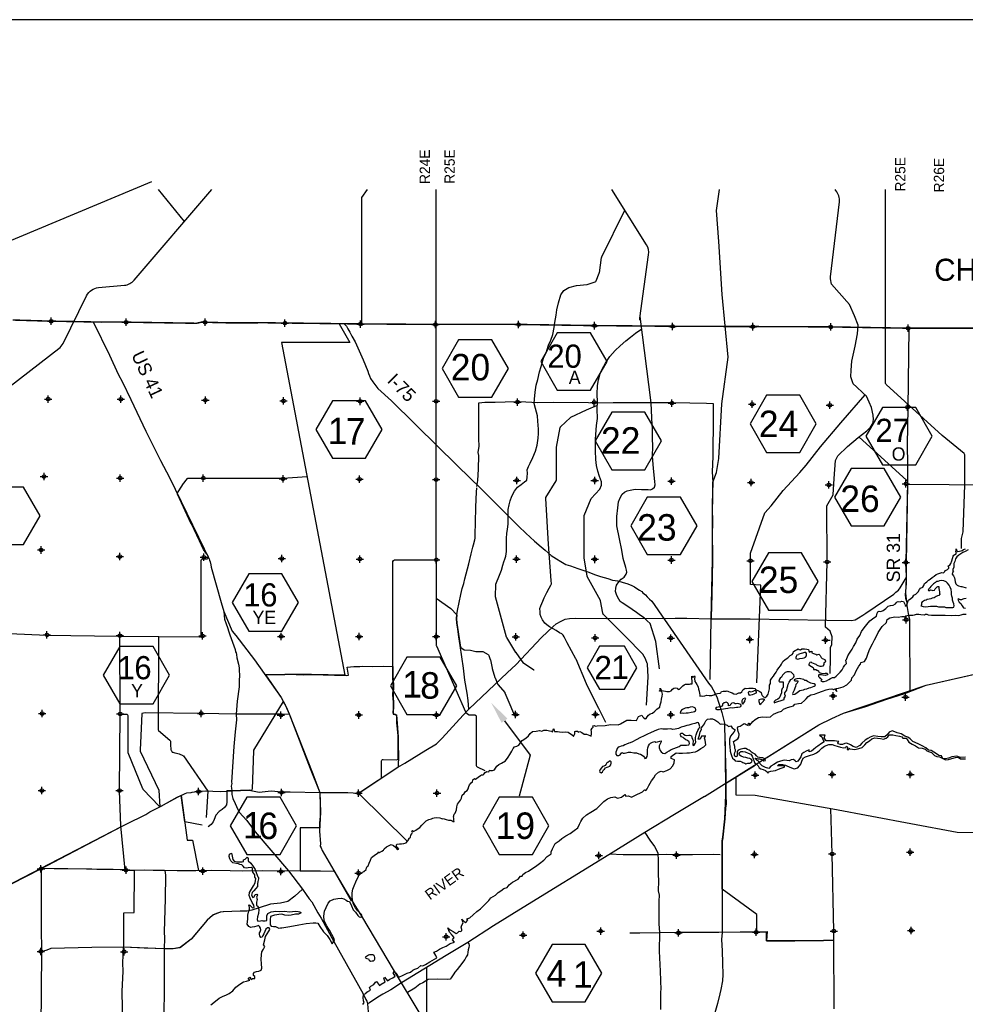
# Model space of a CAD drawing. Extents: x 137600 to 414800, y 708957 to 906957.
# Tile 8 of 10: x 191129 to 255320, y 840068 to 906957. Entities that reach past the tile are written whole.
import ezdxf
from ezdxf.enums import TextEntityAlignment as Align

# ---------------------------------------------------------------- set-up
doc = ezdxf.new("R2010")
doc.units = 0
doc.header["$LTSCALE"] = 2000
doc.header["$PDMODE"] = 34
doc.header["$PDSIZE"] = 250
doc.linetypes.add('PHANTOM', pattern=[0])
for name, color, linetype in [('BORDER9', 1, 'CONTINUOUS'), ('COUNTY', 15, 'PHANTOM'), ('HEX', 2, 'CONTINUOUS'), ('MAJROADS', 9, 'CONTINUOUS'), ('SEC', 2, 'CONTINUOUS'), ('TEXT', 7, 'CONTINUOUS'), ('WATER', 4, 'CONTINUOUS'), ('WSHEDS', 3, 'CONTINUOUS')]:
    doc.layers.add(name, color=color, linetype=linetype)

msp = doc.modelspace()

# ---------------------------------------------------------------- linework, layer by layer
at = {"layer": 'BORDER9', "color": 0}
msp.add_lwpolyline([(137600, 708957), (414800, 708957), (414800, 906957), (137600, 906957)], close=True, dxfattribs=at)
at = {"layer": 'COUNTY', "color": 0, "const_width": 100}
msp.add_lwpolyline([(256329, 886000), (251194, 886003), (245934, 886091), (240641, 886112), (235204, 886133), (229902, 886179), (224751, 886258), (219114, 886255), (214022, 886292), (208887, 886354), (208291, 886361), (207917, 886369), (205273, 886364), (203468, 886409), (203133, 886333), (198116, 886413), (197109, 886415), (196675, 886413), (193006, 886483), (190661, 886554)], dxfattribs=at)
at = {"layer": 'HEX', "color": 0}
for p, q in [((224042, 859334), (225785, 856994)), ((225785, 856994), (225031, 854205)), ((206552, 854147), (205427, 852198)), ((208802, 854147), (206552, 854147)), ((209927, 852198), (208802, 854147)), ((205427, 852198), (206552, 850249)), ((208802, 850249), (209927, 852198)), ((206552, 850249), (208802, 850249))]:
    msp.add_line(p, q, dxfattribs=at)
for points in [[(227623, 885683), (226498, 883734), (227623, 881786), (229873, 881786), (230998, 883734), (229873, 885683)], [(220927, 885201), (219802, 883252), (220927, 881304), (223177, 881304), (224302, 883252), (223177, 885201)], [(212357, 881072), (211232, 879123), (212357, 877174), (214607, 877174), (215732, 879123), (214607, 881072)], [(241833, 881441), (240708, 879493), (241833, 877544), (244083, 877544), (245208, 879493), (244083, 881441)], [(231316, 880284), (230191, 878336), (231316, 876387), (233566, 876387), (234691, 878336), (233566, 880284)], [(249704, 880616), (248579, 878668), (249704, 876719), (251954, 876719), (253079, 878668), (251954, 880616)], [(247566, 876472), (246441, 874523), (247566, 872574), (249816, 872574), (250941, 874523), (249816, 876472)], [(189134, 875193), (188009, 873245), (189134, 871296), (191384, 871296), (192509, 873245), (191384, 875193)], [(233733, 874517), (232608, 872569), (233733, 870620), (235983, 870620), (237108, 872569), (235983, 874517)], [(241962, 870736), (240837, 868787), (241962, 866838), (244212, 866838), (245337, 868787), (244212, 870736)], [(206674, 869322), (205549, 867374), (206674, 865425), (208924, 865425), (210049, 867374), (208924, 869322)], [(197930, 864377), (196805, 862428), (197930, 860480), (200180, 860480), (201305, 862428), (200180, 864377)], [(230493, 864388), (229649, 862927), (230493, 861466), (232180, 861466), (233024, 862927), (232180, 864388)], [(217420, 863660), (216295, 861712), (217420, 859763), (219670, 859763), (220795, 861712), (219670, 863660)], [(223683, 854150), (222558, 852201), (223683, 850252), (225933, 850252), (227058, 852201), (225933, 854150)], [(227266, 844123), (226141, 842174), (227266, 840226), (229516, 840226), (230641, 842174), (229516, 844123)]]:
    msp.add_lwpolyline(points, close=True, dxfattribs=at)
msp.add_solid([(223842, 859185), (224243, 859483), (223147, 860537)], dxfattribs=at)
at = {"layer": 'MAJROADS', "color": 0}
for points in [[(196126, 886440), (197215, 884170), (197817, 882875), (198106, 882336), (198684, 881159), (199699, 879007), (200698, 877005), (201301, 875861), (203644, 871000), (203942, 870412), (203983, 870328), (204024, 870243), (204049, 870134), (204114, 869924), (204121, 869773), (204816, 867355), (204995, 866759), (205042, 866231), (205148, 865912), (205230, 865676), (205337, 865374), (205386, 865164), (205747, 864181), (205780, 864022), (205829, 863954), (205837, 863828), (205877, 863602), (205983, 863165), (206023, 862922), (206029, 862687), (206053, 862495), (206024, 861984), (206022, 861632), (205897, 860669), (205832, 859773), (205846, 859404), (205756, 858575), (205673, 857579), (205513, 855167), (205520, 855066), (205485, 854882), (205501, 854740), (205525, 854564), (205540, 854329), (205605, 854060), (205745, 853707), (205844, 853497), (206034, 853110), (206557, 852553), (207105, 851787), (209381, 849130), (210335, 847892), (210584, 847538), (210774, 847226), (210949, 847032), (211371, 846284), (211594, 845922), (212454, 844340), (214455, 840789), (214637, 840394), (214686, 840276), (214735, 840100), (214790, 839563)], [(213139, 886311), (213314, 886126), (213413, 885966), (213537, 885739), (213669, 885453), (213893, 885082), (214445, 883855), (214758, 883090), (214807, 882931), (214873, 882763), (214947, 882586), (215104, 882359), (215436, 881912), (216360, 881067), (219554, 877927), (221817, 875698), (222274, 875267), (225019, 872532), (225491, 872077), (226083, 871525), (226521, 871152), (226801, 870917), (227198, 870565), (227566, 870329), (227858, 870152), (228211, 869949), (228517, 869846), (229028, 869663), (229694, 869437), (230225, 869255), (230560, 869140), (231061, 868991), (231381, 868878), (231722, 868842), (232094, 868724), (232334, 868644), (232516, 868584), (232680, 868509), (232873, 868427), (233031, 868309), (233205, 868205), (233358, 868109), (233423, 868013), (233617, 867884), (233733, 867758), (233875, 867601), (234039, 867444), (237881, 861895), (238086, 861630), (238330, 861177), (238481, 860897), (238547, 860652), (238677, 860246), (238783, 859893), (238975, 859166), (238973, 858957), (239010, 857164), (239038, 856460), (239058, 855672), (239054, 855169), (239072, 854272), (239076, 853686), (239041, 853393), (238993, 852673), (238839, 851217), (238815, 851183), (238817, 850874), (238818, 850788), (238819, 850632), (238821, 850388), (238822, 850248), (238816, 844955), (238779, 844466), (238815, 843692), (238836, 842868), (238857, 842095), (238834, 841671), (238726, 841069), (238667, 840770), (238497, 840128), (237633, 837105)], [(251483, 885978), (251426, 880574), (251374, 878070), (251389, 876729), (251387, 875388), (251314, 870093), (251306, 869037), (251257, 867990), (251296, 867596), (251361, 867311), (251343, 867152), (251463, 866489), (251529, 866229), (251536, 866086), (251543, 865860), (251551, 861386)], [(222152, 875237), (222218, 875658), (222274, 876420), (222298, 877350), (222257, 877552), (222311, 877987), (222290, 878490), (222297, 879462), (222303, 880317), (222308, 880937), (222710, 880967), (223406, 880970), (224084, 880999), (225073, 881008), (226296, 880958), (227377, 880975), (229740, 880940), (230193, 880937), (231408, 880953), (232598, 880953), (233436, 880955), (234458, 880956), (235480, 880948), (237743, 880907), (238203, 880886), (238197, 879981), (238193, 877292), (238144, 876236), (238172, 875532), (238136, 874058), (238158, 872524), (238148, 872281), (238159, 870287), (238133, 869063), (238115, 867832), (238094, 867187), (238071, 866307)], [(221617, 860129), (221572, 860714), (221508, 861209), (221356, 862090), (221261, 862912), (221029, 864447), (220933, 865034), (220870, 865562), (220806, 865957), (220775, 866284), (220794, 866535), (220838, 866820), (220959, 867372), (221072, 867899), (221159, 868309), (221270, 868651), (221339, 868961), (221607, 869998), (221771, 870667), (221900, 871119), (221935, 871278), (222021, 871621), (222047, 871746), (222049, 871964), (222072, 872819), (222096, 873816), (222108, 874385), (222137, 874863), (222156, 875156)], [(256499, 875324), (254228, 875349), (251387, 875388)], [(190615, 848277), (192525, 849251), (198077, 852176), (198355, 852300), (199700, 852952), (199970, 853151), (200643, 853473), (201897, 854167), (202359, 854398), (202477, 854423), (202770, 854462), (202846, 854487), (203282, 854542), (203710, 854564), (204765, 854523), (205525, 854564), (206702, 854609), (207396, 854486), (208210, 854564), (208930, 854492), (209500, 854496), (211502, 854456), (213396, 854458), (214133, 854419), (216802, 856176), (217282, 856457), (218688, 857343), (219420, 857765), (219809, 858148), (221228, 859721), (221617, 860129), (224233, 862615), (224815, 863130), (226555, 864977), (227332, 865725), (227551, 865917), (227888, 866107), (228165, 866230), (228459, 866278), (228828, 866309), (230956, 866268), (235626, 866297), (236411, 866303), (238070, 866257), (240718, 866254), (245921, 866165), (247605, 866152), (247840, 866184), (248076, 866333), (248371, 866507), (248564, 866631), (250476, 867932), (250603, 868065), (250780, 868207), (250890, 868365), (251306, 869037)], [(204995, 866759), (205546, 865418), (205812, 865114), (207057, 863471), (208881, 860918), (209087, 860506), (209145, 860413), (209220, 860279), (209417, 859791), (210979, 855841), (211502, 854456), (211554, 853130), (211477, 851824), (211546, 850969), (211528, 850810), (211586, 850700), (211660, 850507), (212454, 849169), (213075, 848117), (213298, 847738), (214324, 846054), (216550, 842317), (218293, 839424)], [(237622, 854183), (245386, 859049), (246253, 859494), (247053, 859839), (252666, 861744), (272291, 866201)], [(207809, 862449), (207817, 862449), (209133, 862473), (209418, 862488), (210373, 862456), (210934, 862468), (213297, 862400), (213448, 862425), (213351, 862978), (213821, 863025), (214215, 863014), (214408, 863038), (215069, 863016), (215799, 863036), (216452, 863006), (216456, 862402), (216493, 861774), (216471, 861070), (216508, 860441), (216478, 859779), (216713, 859744), (216742, 859149), (216819, 858235), (216815, 857674), (216835, 856986), (216821, 856207)], [(208914, 859778), (205832, 859773), (203476, 859827), (199656, 859865), (199421, 859833), (199339, 857806), (199310, 857379), (199301, 857270), (200563, 854621), (200643, 853473)], [(208914, 859778), (209389, 859790)], [(239736, 855507), (239750, 854292), (241065, 854274), (246321, 853355), (251625, 852360), (254763, 851766), (256858, 851734), (259564, 851722), (260703, 851654)], [(202087, 854263), (202497, 851228), (202859, 851228), (203268, 849155)], [(237622, 854183), (235585, 852966), (233565, 851733), (231116, 850226), (225316, 846641), (223287, 845391), (221561, 844264), (220072, 843395), (217041, 841524), (216326, 841043), (215770, 840754), (215451, 840564), (214869, 840166), (214735, 840100)], [(232550, 844913), (232558, 844913), (233229, 844924), (234553, 844940), (235885, 844972), (238583, 844969), (240033, 845000), (241114, 844984), (241860, 845012), (241830, 844383), (243163, 844382), (243758, 844386), (245702, 844397), (246406, 844433), (246395, 845043), (246281, 850289), (246188, 853378)], [(233565, 851733), (233912, 851229), (234219, 850783), (234450, 850362), (234458, 850253), (234480, 849918), (234471, 849734), (234473, 848896), (234486, 848460), (234473, 847781), (234538, 847479), (234518, 847085), (234524, 846784), (234524, 845543), (234553, 844948), (234543, 843675), (234600, 842325), (234641, 841051), (234632, 840959), (234631, 839710)], [(231165, 850293), (232103, 850254), (232489, 850251), (233293, 850245), (234458, 850236), (235028, 850257), (235773, 850252), (236804, 850244), (238254, 850259), (238681, 850239)], [(192588, 849276), (192575, 845347), (192612, 843587), (192574, 838459), (192562, 833540), (192290, 827518), (192262, 824854), (192250, 823354), (192133, 822265), (192009, 818026), (191705, 816613), (191645, 816345), (191562, 815357), (191449, 812668), (191449, 812668)], [(192595, 849314), (192595, 849314), (193475, 849299), (194405, 849283), (195661, 849274), (196030, 849271), (196365, 849252), (197480, 849252), (197957, 849215), (198351, 849221), (198853, 849192), (199583, 849203), (200194, 849182), (200965, 849176), (201811, 849162), (202255, 849150), (203085, 849152), (204149, 849170), (205414, 849152), (206277, 849146), (207601, 849153), (208892, 849126), (209370, 849148), (210710, 849138), (211540, 849140), (212419, 849117)], [(200990, 849168), (200990, 849168), (201021, 848832), (201001, 847240), (200965, 845741), (200934, 844987), (200956, 844568), (200926, 843830), (200932, 842473), (200931, 841115), (200917, 839306)], [(210335, 847892), (209801, 847404), (209329, 847047), (208834, 846942), (208147, 846880), (207391, 846626), (206895, 846462), (206677, 846422), (206099, 846401), (204950, 846351), (204749, 846327), (204497, 846246), (204228, 846114), (203857, 845781), (202775, 844499), (202016, 843918), (201529, 843830), (200943, 843834), (198145, 843947), (196033, 843930), (193243, 843858), (192965, 843743), (192755, 843669), (192571, 843646)], [(221561, 844264), (221617, 844181), (221633, 844063), (221624, 843921), (221572, 843762), (221554, 843611), (221520, 843427), (221443, 843294), (221341, 843118), (221257, 843002), (221147, 842843), (220986, 842643), (220825, 842427), (220665, 842260), (220597, 842135), (220427, 841868), (220351, 841777), (220192, 841753), (219505, 841783), (218859, 841754), (218506, 841530), (218296, 841440), (217958, 841174), (217445, 840876)], [(198145, 843947), (198103, 842871), (198132, 842318), (198072, 840935), (198081, 839838), (198058, 839075), (198069, 838321), (198048, 837642)]]:
    msp.add_lwpolyline(points, dxfattribs=at)
at = {"layer": 'SEC', "color": 0}
for p in [(193256, 886474), (198365, 886404), (203718, 886399), (209137, 886344), (214271, 886282), (219364, 886246), (225001, 886249), (230152, 886170), (235454, 886124), (240890, 886102), (246184, 886082), (251444, 885994), (193068, 881181), (198002, 881170), (203731, 881105), (209033, 881059), (214243, 881031), (219402, 881036), (224922, 880980), (230132, 880960), (235409, 880914), (240845, 880834), (246121, 880763), (251398, 880625), (192779, 875922), (197947, 875818), (203593, 875821), (209003, 875757), (214197, 875737), (219398, 875717), (224876, 875662), (230161, 875658), (235371, 875604), (240790, 875515), (246058, 875352), (251294, 875424), (192584, 870931), (197926, 870483), (203630, 870443), (208923, 870347), (214225, 870309), (219410, 870264), (224855, 870309), (230165, 870297), (235367, 870251), (240744, 870197), (245946, 870118), (251281, 870088), (251302, 866189), (192980, 865166), (197930, 865113), (203542, 865091), (208878, 865061), (214180, 865049), (219406, 865045), (224817, 865024), (230203, 864961), (235329, 864949), (240690, 864861), (245841, 864799), (246348, 861013), (251266, 860944), (192657, 859815), (197943, 859794), (203454, 859831), (208865, 859709), (214150, 859722), (219419, 859718), (224780, 859764), (230225, 859759), (235334, 859739), (241065, 855637), (246285, 855685), (251589, 855681), (192637, 854588), (197905, 854584), (203258, 854521), (208911, 854465), (214138, 854403), (219457, 854415), (230437, 850174), (235707, 850204), (241019, 850250), (246281, 850289), (251586, 850402), (192574, 849278), (198345, 849179), (203563, 849117), (208865, 849088), (214133, 848983), (220085, 844658), (225305, 844772), (230568, 845045), (235855, 844924), (241116, 844963), (246395, 845043), (251649, 845082), (192568, 843657), (198214, 843643)]:
    msp.add_point(p, dxfattribs=at)
at = {"layer": 'TEXT', "color": 0}
msp.add_line((245841, 864799), (246141, 864799), dxfattribs=at)
at = {"layer": 'WATER', "color": 0}
for points in [[(233364, 859703), (233414, 859611), (233488, 859518), (233597, 859467), (233664, 859492), (233732, 859600), (233816, 859700), (233926, 859791), (234093, 859841), (234237, 859974), (234372, 860107), (234481, 860181), (234590, 860264), (234616, 860423), (234668, 860624), (234694, 860791), (234737, 860992), (234755, 861126), (234739, 861235), (234714, 861310), (234664, 861327), (234572, 861336), (234573, 861420), (234631, 861420), (234607, 861470), (234599, 861546), (234698, 861386), (234840, 861360), (234966, 861334), (235066, 861308), (235150, 861307), (235251, 861324), (235360, 861373), (235452, 861473), (235528, 861539), (235637, 861572), (235763, 861538), (235821, 861462), (235921, 861470), (235981, 861553), (236073, 861628), (236149, 861711), (236233, 861778), (236334, 861810), (236493, 861826), (236602, 861825), (236669, 861842), (236786, 861849), (236787, 861933), (236771, 862076), (236764, 862176), (236764, 862260), (236756, 862352), (236823, 862276), (236932, 862376), (236957, 862309), (236931, 862192), (236955, 862007), (237030, 861915), (237104, 861797), (237179, 861637), (237203, 861478), (237244, 861352), (237276, 861193), (237309, 861084), (237292, 860992), (237409, 861033), (237501, 860990), (237644, 861015), (237753, 861064), (237937, 861046), (238121, 861053), (238255, 861086), (238365, 861152), (238499, 861185), (238675, 861209), (238734, 861234), (238776, 861309), (238893, 861333), (238994, 861349), (239086, 861348), (239145, 861373), (239253, 861314), (239362, 861271), (239504, 861220), (239612, 861161), (239755, 861143), (239855, 861176), (239939, 861226), (240065, 861233), (240158, 861291), (240226, 861425), (240293, 861483), (240369, 861541), (240494, 861532), (240620, 861539), (240771, 861547), (240913, 861537), (241038, 861528), (241096, 861427), (241230, 861376), (241372, 861317), (241464, 861241), (241497, 861148), (241538, 861039), (241613, 860963), (241729, 860904), (241847, 860995), (241932, 861145), (241992, 861313), (242018, 861497), (242036, 861622), (242036, 861748), (242087, 861865), (242096, 861940), (242089, 862082), (242182, 862232), (242292, 862357), (242368, 862482), (242478, 862641), (242554, 862774), (242664, 862916), (242765, 863066), (242833, 863183), (242935, 863366), (243095, 863483), (243271, 863599), (243440, 863757), (243574, 863839), (243642, 863914), (243651, 864032), (243760, 864098), (243853, 864156), (243971, 864222), (244037, 864171), (244129, 864154), (244213, 864220), (244414, 864219), (244556, 864185), (244665, 864167), (244690, 864058), (244748, 863999), (244823, 864032), (244899, 864057), (244898, 863956), (245015, 863905), (245074, 863880), (245166, 863846), (245241, 863812), (245375, 863853), (245467, 863768), (245533, 863626), (245599, 863566), (245666, 863533), (245775, 863498), (245824, 863389), (245807, 863314), (245723, 863256), (245714, 863147), (245646, 863047), (245554, 863006), (245462, 863023), (245328, 863066), (245253, 863100), (245186, 863150), (245119, 863184), (245019, 863227), (244910, 863261), (244861, 863303), (244768, 863287), (244726, 863195), (244675, 863137), (244767, 863086), (244884, 863018), (244984, 862951), (245008, 862884), (245025, 862817), (245184, 862816), (245292, 862756), (245334, 862764), (245351, 862697), (245400, 862605), (245475, 862579), (245551, 862553), (245693, 862544), (245802, 862560), (245869, 862560), (245919, 862568), (245978, 862526), (245935, 862450), (245826, 862409), (245659, 862436), (245567, 862453), (245449, 862445), (245382, 862454), (245357, 862429), (245365, 862345), (245415, 862261), (245473, 862202), (245531, 862177), (245581, 862126), (245548, 862085), (245522, 862034), (245614, 861992), (245731, 862000), (245891, 862040), (246050, 862123), (246168, 862198), (246302, 862272), (246436, 862280), (246554, 862363), (246664, 862471), (246832, 862629), (246959, 862779), (247052, 862979), (247137, 863096), (247247, 863221), (247215, 863455), (247265, 863497), (247351, 863731), (247452, 863914), (247638, 864198), (247732, 864381), (247892, 864632), (247978, 864866), (248164, 865124), (248274, 865399), (248452, 865641), (248629, 865866), (248840, 866116), (249025, 866265), (249185, 866357), (249286, 866440), (249346, 866640), (249372, 866741), (249464, 866782), (249581, 866756), (249741, 866830), (249918, 866955), (249977, 867013), (250086, 867121), (250254, 867153), (250413, 867177), (250573, 867269), (250657, 867360), (250699, 867418), (250767, 867426), (250900, 867417), (251018, 867458), (251127, 867424), (251209, 867256), (251242, 867164), (251317, 867121), (251377, 867230), (251402, 867338), (251471, 867514), (251622, 867647), (251757, 867755), (251816, 867863), (251959, 867938), (252127, 868079), (252221, 868237), (252288, 868337), (252431, 868404), (252516, 868512), (252550, 868646), (252617, 868704), (252710, 868770), (252819, 868878), (252937, 868953), (253072, 869069), (253215, 869152), (253350, 869268), (253467, 869309), (253593, 869367), (253736, 869400), (253836, 869382), (253929, 869474), (253937, 869516), (254021, 869557), (254114, 869598), (254207, 869698), (254207, 869790), (254149, 869858), (254275, 869899), (254343, 870024), (254403, 870199), (254445, 870358), (254488, 870509), (254531, 870584), (254615, 870617), (254674, 870658), (254733, 870716), (254674, 870800), (254700, 870918), (254709, 871010), (254742, 870875), (254809, 870825), (254926, 870849), (255035, 870873), (255119, 870906), (255203, 870964), (255329, 871006)], [(255521, 870937), (255319, 870821), (255143, 870764), (255009, 870664), (254874, 870573), (254739, 870473), (254663, 870332), (254620, 870156), (254535, 870014), (254543, 869872), (254534, 869755), (254482, 869613), (254465, 869521), (254515, 869453), (254456, 869395), (254438, 869286), (254530, 869185), (254579, 869051), (254603, 868917), (254628, 868774), (254685, 868631), (254768, 868547), (254869, 868488), (255011, 868453), (255094, 868461), (255379, 868359)], [(255374, 867639), (255223, 867623), (255147, 867590), (255072, 867549), (254996, 867549), (254921, 867566), (254879, 867609), (254821, 867567), (254912, 867391), (255020, 867298), (255111, 867130), (255202, 867003), (255344, 866969)], [(255327, 856852), (254992, 856829), (254750, 856922), (254398, 856891), (254188, 856800), (253987, 856742), (253803, 856744), (253695, 856945), (253519, 856971), (253361, 857089), (253177, 857199), (253011, 857317), (252826, 857327), (252643, 857487), (252401, 857631), (252117, 857758), (251758, 857927), (251575, 858104), (251416, 858214), (251207, 858290), (250957, 858442), (250698, 858502), (250547, 858579), (250347, 858647), (250162, 858556), (250036, 858389), (249850, 858239), (249616, 858232), (249382, 858259), (249089, 858302), (248871, 858211), (248694, 858128), (248518, 858004), (248307, 857812), (248164, 857646), (247921, 857513), (247703, 857581), (247536, 857699), (247286, 857818), (247143, 857794), (246992, 857728), (246842, 857720), (246691, 857754), (246666, 857838), (246742, 857930), (246583, 857939), (246433, 857957), (246223, 857958), (245880, 857977), (245739, 858170), (245807, 858354), (245430, 858356), (245588, 858238), (245679, 858011), (245746, 857902), (245561, 857777), (245317, 857603), (245166, 857520), (245023, 857387), (244871, 857254), (244729, 857213), (244729, 857347), (244520, 857272), (244360, 857173), (244217, 857073), (244166, 856881), (244073, 856747), (243946, 856580), (243829, 856531), (243779, 856607), (243662, 856699), (243503, 856675), (243369, 856609), (243210, 856635), (243026, 856653), (242766, 856587), (242581, 856521), (242329, 856363), (242119, 856256), (241984, 856097), (241767, 856149), (241541, 856276), (241383, 856436), (241292, 856578), (241200, 856629), (241084, 856739), (241050, 856789), (241172, 856778), (241239, 856744), (241348, 856735), (241423, 856726), (241515, 856700), (241557, 856666), (241648, 856615), (241758, 856640), (241724, 856699), (241675, 856774), (241566, 856817), (241432, 856818), (241348, 856835), (241248, 856853), (241140, 856937), (241057, 857055), (240965, 857106), (240873, 857148), (240798, 857191), (240723, 857292), (240648, 857334), (240531, 857377), (240431, 857444), (240364, 857445), (240289, 857445), (240197, 857421), (240088, 857405), (239894, 857323), (239827, 857231), (239843, 857139), (239834, 857038), (239834, 856988), (239825, 856921), (239766, 856879), (239682, 856914), (239658, 856989), (239658, 857064), (239676, 857165), (239718, 857265), (239719, 857357), (239686, 857450), (239665, 857592), (239640, 857735), (239591, 857911), (239692, 857994), (239869, 858102), (239945, 858219), (239971, 858428), (239896, 858604), (239856, 858839), (239923, 858931), (240041, 858955), (240167, 859055), (240310, 859138), (240385, 859121), (240452, 859078), (240577, 859011), (240595, 859170), (240645, 859178), (240677, 859002), (240804, 859160), (240888, 859269), (241057, 859418), (241292, 859543), (241552, 859591), (241819, 859573), (242087, 859597), (242298, 859772), (242625, 859904), (242843, 859978), (242970, 860111), (243247, 860235), (243490, 860292), (243649, 860342), (243750, 860450), (244002, 860507), (244194, 860523), (244413, 860706), (244514, 860831), (244657, 860981), (244834, 861089), (245077, 861138), (245320, 861229), (245622, 861336), (245874, 861426), (246059, 861476), (246251, 861500), (246368, 861457), (246435, 861499), (246610, 861322), (246553, 861515), (246704, 861539), (247022, 861629), (247283, 861779), (247603, 862087), (247629, 862254), (247806, 862454), (247908, 862721), (248102, 863030), (248212, 863180), (248237, 863289), (248330, 863322), (248480, 863346), (248607, 863580), (248726, 863914), (248845, 864223), (249023, 864549), (249150, 864825), (249286, 865075), (249404, 865326), (249531, 865534), (249683, 865726), (249961, 866009), (250012, 866218), (250205, 866334), (250532, 866400), (250758, 866373), (251001, 866405), (251152, 866421), (251227, 866337), (251311, 866454), (251462, 866512), (251596, 866511), (251764, 866510), (251873, 866526), (252015, 866567), (252174, 866566), (252291, 866540), (252551, 866522), (252618, 866581), (252719, 866580), (252810, 866529), (253020, 866511), (253237, 866510), (253430, 866509), (253648, 866508), (253949, 866506), (254351, 866487), (254636, 866502), (254862, 866476), (255029, 866517), (255172, 866583), (255381, 866582)], [(230328, 858978), (230864, 859001), (231242, 859085), (231745, 859043), (231913, 859127), (232333, 859379), (232627, 859379), (233005, 859337), (233131, 859631), (233364, 859703)], [(204115, 840024), (204410, 840290), (204663, 840489), (204907, 840605), (205175, 840704), (205344, 840803), (205605, 840994), (205799, 841236), (206077, 841435), (206329, 841584), (206522, 841633), (206749, 841707), (206632, 841766), (206758, 841908), (206816, 841790), (206883, 841764), (206917, 841831), (207101, 841821), (207085, 841956), (207010, 842031), (207003, 842157), (207062, 842257), (207196, 842290), (207356, 842322), (207524, 842388), (207558, 842522), (207543, 842807), (207520, 843125), (207548, 843435), (207574, 843644), (207676, 843811), (207778, 844003), (207669, 844113), (207772, 844456), (207824, 844681), (207917, 844857), (208044, 845032), (208104, 845157), (208062, 845258), (207945, 845259), (207836, 845167), (207768, 845008), (207708, 844866), (207632, 844741), (207581, 844624), (207497, 844617), (207439, 844717), (207414, 844818), (207398, 844919), (207458, 844994), (207509, 845119), (207476, 845245), (207418, 845346), (207335, 845430), (207217, 845381), (207074, 845323), (206915, 845299), (206815, 845283), (206673, 845359), (206573, 845502), (206617, 845845), (206619, 846122), (206662, 846323), (206731, 846523), (206723, 846666), (206674, 846750), (206733, 846825), (206941, 846622), (207050, 846655), (207026, 846798), (206910, 846983), (206778, 847277), (206712, 847461), (206722, 847662), (206857, 847879), (207001, 848121), (207111, 848330), (207164, 848614), (207097, 848699), (207082, 848866), (206957, 849043), (206942, 849252), (206934, 849320), (206859, 849370), (206649, 849330), (206515, 849306), (206381, 849340), (206290, 849450), (206207, 849534), (206073, 849577), (205973, 849611), (205847, 849628), (205604, 849680), (205471, 849815), (205397, 849958), (205348, 850118), (205382, 850277), (205508, 850326), (205549, 850125), (205598, 849907), (205697, 849789), (205890, 849737), (206099, 849752), (206242, 849751), (206317, 849768), (206318, 849885), (206435, 849926), (206486, 849984), (206579, 850059), (206637, 849967), (206644, 849807), (206819, 849655), (206985, 849420), (207118, 849235), (207191, 849016), (207241, 848848), (207298, 848731), (207332, 848672), (207348, 848588), (207305, 848421), (207262, 848254), (207261, 848078), (207159, 847944), (207024, 847786), (206906, 847661), (206854, 847486), (206945, 847317), (207046, 847359), (207072, 847417), (207106, 847534), (207223, 847550), (207265, 847483), (207205, 847349), (207238, 847198), (207211, 847014), (207202, 846880), (207210, 846788), (207285, 846729), (207367, 846502), (207332, 846243), (207280, 846017), (207245, 845824), (207295, 845707), (207471, 845731), (207572, 845758), (207638, 845730), (207789, 845729), (207898, 845753), (207907, 845862), (207900, 846071), (207977, 846238), (208195, 846354), (208522, 846394), (208782, 846384), (209109, 846390), (209444, 846346), (209645, 846378), (209879, 846401), (210030, 846375), (210155, 846341), (210239, 846290), (210046, 846199), (209845, 846192), (209568, 846127), (209367, 846112), (209132, 846130), (208923, 846182), (208722, 846175), (208579, 846151), (208437, 846135), (208294, 846069), (208160, 846036), (208133, 845810), (208140, 845609), (208131, 845475), (208189, 845374), (208356, 845356), (208490, 845347), (208590, 845304), (208716, 845237), (208841, 845261), (208917, 845260), (209470, 845365), (210074, 845462), (210586, 845567), (211055, 845598), (211240, 845613), (211365, 845571), (211514, 845352), (211763, 844990), (212004, 844737), (212178, 844476), (212344, 844182), (212495, 844432), (212479, 844508), (212313, 844802), (212156, 845113), (211965, 845416), (211792, 845760), (211769, 846053), (211829, 846396), (211940, 846647), (212076, 846931), (212194, 847106), (212463, 847204), (212731, 847261), (212983, 847268), (213133, 847225), (213283, 847132), (213392, 847073), (213517, 847063), (213657, 846753), (213773, 846492), (213914, 846332), (214072, 846105), (214163, 846012), (214280, 845978), (214373, 846011), (214340, 846179), (214224, 846288), (214082, 846423), (213933, 846625), (213784, 846861), (213719, 847129), (213695, 847422), (213688, 847649), (213749, 847883), (213834, 848117), (213945, 848384), (214106, 848718), (214148, 848826), (214342, 849009), (214494, 849100), (214654, 849233), (214680, 849350), (214714, 849425), (214781, 849475), (214857, 849667), (214934, 849851), (215002, 850043), (215288, 850251), (215465, 850358), (215482, 850434), (215549, 850383), (215709, 850482), (215835, 850540), (215877, 850632), (216037, 850765), (216171, 850823), (216340, 850922), (216515, 850846), (216640, 850736), (216715, 850643), (216798, 850584), (216857, 850617), (216774, 850710), (216707, 850786), (216699, 850836), (216708, 850895), (216759, 850953), (216918, 850969), (217052, 850968), (217211, 850992), (217362, 851041), (217463, 851149), (217548, 851266), (217540, 851341), (217658, 851424), (217692, 851550), (217743, 851641), (217802, 851733), (217753, 851834), (217795, 851884), (217870, 851816), (218029, 851907), (218172, 852007), (218282, 852090), (218417, 852240), (218560, 852381), (218720, 852539), (218905, 852630), (219081, 852663), (219169, 852705), (219274, 852728), (219442, 852761), (219660, 852742), (219768, 852700), (219801, 852675), (219877, 852682), (220086, 852631), (220228, 852588), (220353, 852579), (220404, 852587), (220479, 852528), (220562, 852485), (220629, 852485), (220605, 852577), (220589, 852711), (220573, 852795), (220590, 852879), (220616, 852979), (220700, 853062), (220777, 853279), (220803, 853472), (220855, 853672), (221049, 853939), (221117, 854064), (221169, 854265), (221312, 854390), (221388, 854532), (221497, 854598), (221574, 854715), (221616, 854857), (221667, 854982), (221786, 855123), (221870, 855190), (221896, 855307), (222014, 855407), (222064, 855373), (222249, 855489), (222400, 855613), (222476, 855663), (222601, 855646), (222627, 855712), (222728, 855812), (222837, 855879), (222929, 855861), (222997, 855886), (223031, 855969), (223097, 855944), (223223, 855951), (223357, 855992), (223425, 856101), (223510, 856243), (223653, 856351), (223846, 856458), (224115, 856607), (224293, 856857), (224403, 857041), (224538, 857257), (224623, 857441), (224716, 857549), (224875, 857607), (225010, 857665), (225094, 857806), (225230, 857990), (225482, 858156), (225667, 858314), (225777, 858455), (225945, 858596), (226197, 858628), (226423, 858669), (226565, 858626), (226716, 858683), (226917, 858682), (227101, 858647), (227227, 858613), (227268, 858588), (227310, 858596), (227336, 858713), (227395, 858771), (227436, 858612), (227637, 858594), (227771, 858584), (227980, 858566), (228148, 858582), (228357, 858564), (228657, 858361), (228723, 858260), (228808, 858444), (228818, 858611), (228893, 858627), (229011, 858618), (229035, 858559), (229144, 858592), (229295, 858541), (229453, 858414), (229545, 858414), (229612, 858430), (229721, 858370), (229821, 858328), (229913, 858294), (229947, 858444), (229948, 858612), (229932, 858704), (229983, 858821), (230068, 858896), (230026, 858997), (230160, 859012), (230194, 858962), (230328, 858978)], [(214422, 840056), (214506, 840181), (214474, 840307), (214441, 840533), (214459, 840684), (214510, 840751), (214636, 840808), (214686, 840884), (214770, 840933), (214938, 841024), (214864, 841209), (214965, 841301), (215175, 841417), (215284, 841567), (215343, 841608), (215551, 841348), (215677, 841431), (215946, 841588), (215839, 841823), (215898, 841915), (216097, 841671), (216265, 841779), (216467, 841862), (216618, 841978), (216485, 842205), (216553, 842297), (216736, 842137), (216827, 841935), (216903, 841935), (217121, 842017), (217432, 842191), (217650, 842249), (217818, 842390), (217961, 842456), (218162, 842531), (218355, 842705), (218489, 842671), (218682, 842779), (218968, 842953), (219447, 843227), (219372, 843395), (219248, 843613), (219433, 843687), (219634, 843812), (219844, 843920), (220088, 844019), (220357, 844193), (220642, 844300), (220517, 844443), (220619, 844610), (220485, 844762), (220302, 844972), (220203, 845257), (220353, 845123), (220554, 845004), (220762, 844886), (220855, 844919), (220964, 845035), (221023, 845018), (221132, 845060), (221132, 845160), (221091, 845311), (221142, 845436), (221235, 845595), (221177, 845729), (221136, 845847), (221386, 845602), (221546, 845777), (221488, 845878), (221689, 845936), (221917, 846144), (222169, 846368), (222413, 846551), (222665, 846801), (222977, 847118), (223112, 847301), (223431, 847484), (223608, 847667), (223801, 847766), (224003, 847933), (224213, 848007), (224365, 848190), (224592, 848365), (224961, 848580), (225130, 848772), (225239, 848771), (225273, 848897), (225475, 849030), (225676, 849112), (225903, 849270), (226147, 849419), (226407, 849636), (226702, 849869), (226946, 850110), (227198, 850301), (227199, 850427), (227292, 850636), (227478, 850986), (227747, 851169), (227941, 851335), (228193, 851510), (228487, 851676), (228773, 851875), (229008, 852058), (229127, 852300), (229220, 852484), (229364, 852717), (229616, 852934), (229910, 853116), (230305, 853374), (230524, 853590), (230777, 853848), (231029, 854031), (231255, 854122), (231532, 854154), (231716, 854078), (231992, 854135), (232203, 854326), (232286, 854209), (232462, 854233), (232654, 854139), (232889, 854264), (233057, 854338), (233216, 854404), (233401, 854495), (233553, 854637), (233636, 854595), (233720, 854711), (233830, 854937), (234025, 855254), (234177, 855454), (234287, 855646), (234489, 855829), (234673, 855895), (234815, 855861), (235067, 855943), (235277, 856076), (235462, 856267), (235547, 856476), (235573, 856677), (235465, 856720), (235348, 856762), (235357, 856904), (235702, 857154), (235877, 857136), (236129, 857118), (236413, 857158), (236598, 857157), (236816, 857189), (237008, 857230), (237151, 857296), (237361, 857438), (237563, 857570), (237706, 857704), (237657, 858005), (237608, 858156), (237693, 858315), (237617, 858274), (237408, 858275), (237315, 858074), (237197, 858075), (237274, 858351), (237326, 858568), (237410, 858727), (237386, 858827), (237478, 858936), (237613, 859111), (237639, 859195), (237698, 859320), (237824, 859428), (237992, 859452), (238151, 859460), (238327, 859400), (238518, 859257), (238685, 859105), (238794, 859121), (238953, 859103), (239145, 859035), (239237, 858934), (239396, 858975), (239504, 858858), (239621, 858756), (239705, 858723), (239603, 858547), (239502, 858431), (239392, 858289), (239324, 858088), (239307, 857921), (239322, 857745), (239338, 857577), (239362, 857276), (239411, 857116), (239456, 856964), (239522, 856797), (239622, 856696), (239689, 856604), (239847, 856577), (239931, 856577), (240040, 856593), (240149, 856533), (240224, 856491), (240349, 856440), (240424, 856414), (240559, 856455), (240701, 856454), (240835, 856529), (240845, 856638), (240786, 856713), (240686, 856764), (240553, 856799), (240427, 856841), (240268, 856868), (240110, 856927), (239984, 857004), (239968, 857104), (240011, 857171), (240078, 857237), (240229, 857245), (240388, 857227), (240588, 857125), (240772, 857057), (240863, 856914), (240912, 856754), (240978, 856570), (241036, 856460), (241144, 856376), (241252, 856266), (241335, 856132), (241444, 856072), (241598, 856022), (241757, 855948), (241874, 855863), (241924, 855771), (241991, 855871), (242126, 855912), (242276, 855937), (242436, 855944), (242629, 856035), (242822, 856109), (243031, 856167), (243065, 856225), (242931, 856260), (242739, 856277), (242563, 856278), (242656, 856362), (242748, 856369), (242932, 856368), (243116, 856317), (243199, 856266), (243358, 856199), (243517, 856122), (243701, 856063), (243952, 856137), (244163, 856378), (244231, 856579), (244308, 856788), (244474, 856891), (244476, 856879), (244744, 856970), (245046, 857068), (245222, 857160), (245399, 857293), (245576, 857459), (245769, 857600), (246063, 857716), (246289, 857715), (246473, 857655), (246615, 857604), (246841, 857544), (247050, 857501), (247217, 857509), (247251, 857600), (247326, 857533), (247309, 857374), (247409, 857374), (247435, 857465), (247476, 857415), (247652, 857397), (247819, 857388), (248088, 857445), (248322, 857511), (248491, 857686), (248626, 857852), (248811, 857977), (248987, 858093), (249172, 858176), (249364, 858141), (249557, 858115), (249774, 858089), (249942, 858138), (250068, 858246), (250161, 858371), (250395, 858370), (250613, 858335), (250856, 858292), (251014, 858233), (251089, 858157), (251307, 858156), (251382, 858055), (251481, 857878), (251715, 857743), (251940, 857625), (252149, 857498), (252400, 857463), (252592, 857395), (252701, 857294), (252826, 857251), (253035, 857183), (253226, 856973), (253385, 856897), (253569, 856870), (253711, 856803), (253836, 856735), (253987, 856684), (254179, 856708), (254414, 856757), (254666, 856831), (254833, 856847), (255000, 856754), (255143, 856736), (255327, 856752)]]:
    msp.add_lwpolyline(points, dxfattribs=at)
for points in [[(253366, 868796), (253290, 868722), (253172, 868630), (253096, 868572), (253046, 868514), (252978, 868447), (252919, 868356), (252851, 868289), (252801, 868206), (252834, 868155), (252918, 868196), (252960, 868230), (253043, 868204), (253119, 868170), (253228, 868211), (253270, 868303), (253355, 868378), (253413, 868419), (253456, 868461), (253523, 868444), (253522, 868326), (253538, 868209), (253562, 868100), (253578, 868008), (253586, 867932), (253535, 867840), (253426, 867824), (253350, 867775), (253275, 867725), (253199, 867692), (253082, 867659), (252972, 867610), (252872, 867602), (252738, 867570), (252653, 867520), (252544, 867496), (252477, 867454), (252385, 867404), (252342, 867338), (252342, 867246), (252341, 867204), (252291, 867129), (252466, 867094), (252634, 867076), (252801, 867083), (252961, 867107), (253162, 867106), (253363, 867105), (253496, 867079), (253656, 867077), (253823, 867076), (253898, 867076), (253999, 867033), (254107, 867032), (254241, 867032), (254384, 867031), (254484, 867030), (254552, 867055), (254560, 867138), (254536, 867264), (254487, 867390), (254463, 867524), (254447, 867658), (254414, 867793), (254390, 867918), (254391, 868069), (254350, 868245), (254301, 868396), (254218, 868531), (254119, 868682), (254011, 868775), (253869, 868826), (253735, 868853), (253575, 868829), (253466, 868796)], [(244027, 863852), (243993, 863810), (243892, 863778), (243850, 863694), (243816, 863636), (243824, 863560), (243949, 863518), (244092, 863559), (244276, 863582), (244385, 863615), (244478, 863656), (244545, 863740), (244546, 863832), (244538, 863899), (244505, 863966), (244396, 863958), (244278, 863917), (244169, 863901)], [(242439, 860722), (242388, 860681), (242346, 860647), (242338, 860597), (242346, 860547), (242455, 860588), (242597, 860646), (242824, 860711), (243017, 860768), (243034, 860861), (243111, 861002), (243061, 861120), (243071, 861237), (243147, 861320), (243206, 861404), (243232, 861563), (243275, 861696), (243301, 861813), (243360, 861955), (243419, 862030), (243487, 862130), (243571, 862180), (243622, 862222), (243689, 862297), (243698, 862364), (243674, 862447), (243582, 862540), (243507, 862624), (243382, 862650), (243239, 862643), (243097, 862611), (243004, 862527), (242903, 862436), (242843, 862294), (242751, 862228), (242717, 862161), (242674, 862086), (242657, 862019), (242707, 861977), (242824, 861968), (242958, 861967), (242957, 861833), (242948, 861741), (242947, 861598), (242888, 861523), (242837, 861390), (242836, 861230), (242785, 861063), (242734, 860963), (242683, 860863), (242590, 860797), (242498, 860747)], [(243915, 862178), (243881, 862178), (243805, 862145), (243713, 862104), (243713, 862079), (243780, 862036), (243863, 862052), (243947, 862044), (243947, 861985), (243904, 861885), (243820, 861802), (243785, 861659), (243743, 861551), (243708, 861417), (243666, 861325), (243632, 861275), (243598, 861183), (243614, 861116), (243757, 861132), (243908, 861240), (244077, 861381), (244194, 861405), (244328, 861430), (244429, 861479), (244563, 861503), (244723, 861561), (244840, 861594), (244949, 861626), (245050, 861684), (245134, 861725), (245160, 861776), (245068, 861835), (244926, 861861), (244826, 861887), (244734, 861938), (244600, 861997), (244525, 862056), (244425, 862074), (244358, 862124), (244249, 862150), (244157, 862176), (244082, 862210)], [(240226, 860453), (240268, 860536), (240344, 860636), (240362, 860703), (240404, 860795), (240413, 860853), (240346, 860862), (240245, 860821), (240186, 860771), (240160, 860679), (240151, 860587), (240176, 860495)], [(241061, 861385), (240994, 861360), (240893, 861311), (240784, 861278), (240726, 861287), (240651, 861312), (240591, 861246), (240599, 861137), (240657, 861078), (240758, 861094), (240867, 861110), (240993, 861151), (241077, 861201), (241153, 861225), (241145, 861301), (241111, 861343)], [(236369, 859868), (236511, 859867), (236704, 859916), (236855, 859931), (236948, 859964), (237007, 860006), (237024, 860081), (237000, 860190), (236908, 860241), (236799, 860267), (236648, 860251), (236531, 860218), (236422, 860211), (236313, 860178), (236212, 860137), (236119, 860096), (236052, 860054), (235976, 859963), (235967, 859854), (236101, 859861), (236202, 859852)], [(240125, 860344), (240083, 860403), (240025, 860454), (239950, 860488), (239866, 860497), (239757, 860473), (239698, 860481), (239632, 860515), (239573, 860541), (239481, 860516), (239422, 860475), (239388, 860433), (239354, 860367), (239254, 860342), (239246, 860426), (239229, 860493), (239171, 860544), (239079, 860586), (238953, 860554), (238844, 860462), (238827, 860387), (238768, 860304), (238658, 860279), (238533, 860255), (238415, 860222), (238356, 860172), (238465, 860105), (238632, 860087), (238775, 860111), (238900, 860152), (239043, 860168), (239211, 860192), (239404, 860224), (239537, 860206), (239663, 860239), (239781, 860246), (239889, 860246), (240032, 860278), (240091, 860328)], [(241719, 860769), (241627, 860803), (241493, 860804), (241384, 860780), (241308, 860747), (241308, 860629), (241332, 860579), (241349, 860512), (241373, 860445), (241466, 860511), (241508, 860553), (241567, 860619), (241626, 860661), (241652, 860728)], [(232485, 857809), (232326, 857743), (232200, 857685), (232091, 857619), (231965, 857595), (231856, 857570), (231755, 857529), (231679, 857446), (231636, 857312), (231593, 857187), (231593, 857061), (231676, 856960), (231810, 856976), (231902, 857017), (231944, 857076), (231953, 857117), (232012, 857167), (232096, 857133), (232188, 857133), (232305, 857157), (232464, 857189), (232615, 857188), (232808, 857153), (233000, 857161), (233159, 857092), (233276, 857066), (233384, 856982), (233476, 856923), (233534, 856830), (233567, 856771), (233659, 856796), (233727, 856896), (233753, 857030), (233746, 857197), (233747, 857356), (233773, 857499), (233824, 857616), (233875, 857732), (233960, 857807), (234077, 857882), (234237, 857914), (234312, 857880), (234429, 857904), (234580, 857954), (234681, 857961), (234680, 857894), (234604, 857769), (234536, 857636), (234535, 857502), (234609, 857309), (234684, 857216), (234792, 857131), (234926, 857114), (235053, 857197), (235221, 857279), (235347, 857371), (235532, 857445), (235708, 857519), (235893, 857593), (236019, 857667), (236145, 857683), (236262, 857666), (236404, 857682), (236547, 857689), (236606, 857781), (236573, 857898), (236457, 857999), (236340, 858034), (236232, 858127), (236157, 858194), (236056, 858237), (236007, 858312), (235974, 858396), (235999, 858480), (236125, 858496), (236200, 858412), (236309, 858361), (236409, 858335), (236543, 858351), (236610, 858359), (236727, 858307), (236760, 858190), (236801, 858072), (236842, 857980), (236858, 857896), (236816, 857813), (236815, 857729), (236848, 857653), (236915, 857670), (236975, 857778), (237017, 857887), (237001, 858038), (237011, 858197), (237054, 858372), (237097, 858514), (237165, 858665), (237224, 858790), (237301, 858923), (237243, 859083), (237210, 859184), (237135, 859209), (236950, 859152), (236749, 859095), (236556, 859037), (236422, 859005), (236212, 858931), (236036, 858890), (235851, 858799), (235624, 858751), (235465, 858735), (235323, 858778), (235105, 858754), (234921, 858755), (234779, 858756), (234678, 858782), (234477, 858742), (234200, 858618), (233948, 858519), (233738, 858420), (233485, 858288), (233267, 858189), (232973, 858032), (232721, 857908), (232578, 857833)], [(231185, 856252), (231261, 856343), (231287, 856460), (231287, 856544), (231238, 856595), (231170, 856578), (231061, 856495), (230994, 856462), (230935, 856387), (230884, 856296), (230791, 856246), (230699, 856213), (230631, 856122), (230530, 856022), (230479, 855913), (230520, 855846), (230604, 855795), (230688, 855870), (230764, 855995), (230823, 856045), (230899, 856136), (231000, 856169), (231076, 856194)], [(215091, 843439), (214982, 843431), (214882, 843432), (214815, 843416), (214739, 843358), (214680, 843308), (214588, 843275), (214604, 843216), (214704, 843190), (214796, 843156), (214863, 843072), (214946, 843004), (215063, 843012), (215147, 843028), (215206, 843095), (215240, 843136), (215241, 843245), (215208, 843329), (215158, 843388)]]:
    msp.add_lwpolyline(points, close=True, dxfattribs=at)
at = {"layer": 'WSHEDS', "color": 0}
for points in [[(152966, 878640), (155640, 879658, -0.091195), (155675, 879664), (157697, 879664, 0.092298), (157733, 879671), (163212, 881784, -0.005151), (163214, 881785), (178084, 887172, 0.00432), (178085, 887172), (189871, 891674, 0.008377), (189874, 891675), (200094, 895975)], [(168907, 869766, -0.034753), (169041, 869800), (178554, 871503, 0.13571), (179035, 871734), (181168, 873592, 0.009104), (181195, 873616), (188986, 880920, -0.024478), (189061, 880983), (193785, 884614, 0.114809), (194072, 884964), (195672, 888206, -0.261184), (196478, 888759), (198232, 888918, 0.195441), (198901, 889264), (204166, 895412, 0.319832)], [(202322, 893258), (200556, 895412, 0.303645)], [(217420, 851181), (214225, 854317, -0.47529), (214240, 854471), (215652, 855419, 0.25004), (215697, 855502), (215697, 856604, -0.419534), (215798, 856704), (216726, 856687, 0.423887), (216828, 856789), (216815, 857672, -0.005905), (216815, 857675), (216820, 858291, 0.021806), (216820, 858300), (216782, 858788, 0.007717), (216781, 858791), (216738, 859185, -0.027317), (216738, 859196), (216738, 859536, 0.030518), (216737, 859548), (216722, 859669, 0.336805), (216638, 859755), (216571, 859765, -0.394323), (216486, 859872), (216512, 860196, 0.025162), (216513, 860206), (216505, 860591, 0.014661), (216505, 860597), (216467, 861081, -0.034296), (216467, 861095), (216487, 861435, 0.021713), (216487, 861444), (216474, 861900, 0.002099), (216474, 861900), (216461, 862253, -0.006138), (216461, 862256), (216452, 863005, -0.005346), (216452, 863007), (216470, 864929, 0.002364), (216470, 864930), (216470, 870153, -0.413056), (216570, 870253), (219310, 870263, 0.413056), (219410, 870363), (219410, 895412)], [(233226, 886554, -0.032738), (233235, 886685), (233823, 890988, 0.175895), (233679, 891655), (231319, 895412, -0.423118)], [(246157, 862532), (246162, 863596), (246162, 864315), (246268, 864512), (246277, 865035), (246154, 865411), (245835, 865689), (245946, 870118), (245924, 873935), (246350, 874686), (246422, 875791), (246500, 877003), (246671, 877338), (247335, 877962), (248040, 878573), (248629, 879018), (248887, 879280), (249043, 879523), (249095, 879799), (249062, 880089), (248959, 880609), (248793, 880976), (248612, 881374), (248355, 881617), (247933, 882013), (247710, 882230), (247610, 882502), (247554, 882698), (247576, 883152), (247622, 883765), (247845, 884779), (248003, 885611), (248042, 886211), (247801, 886847), (247455, 887612), (246246, 888991, -0.125433), (246180, 889481), (246775, 894573, 0.214012), (246529, 895353), (246477, 895412, -0.190311)], [(255069, 871022), (255069, 871421, 0.007574), (255069, 871424), (255061, 871680, -0.064219), (255063, 871705), (255167, 872158, 0.047868), (255170, 872176), (255281, 875363, 0.008727), (255281, 875367), (255281, 877400, 0.223288), (255245, 877477), (253751, 878715, -0.011439), (253748, 878718), (249941, 882179, -0.211309), (249908, 882253), (249908, 895412)], [(226050, 862772, -0.027671), (226041, 862777), (225388, 863199, -0.090613), (225362, 863224), (224821, 863958, -0.020846), (224816, 863965), (224193, 864978, -0.071776), (224182, 865004), (223438, 867743), (223449, 868619), (223700, 869219), (223825, 869565), (223929, 869893), (224003, 870127), (224060, 870315), (224125, 870514), (224164, 870821), (224167, 871080), (224170, 871386), (224176, 871725), (224202, 872054), (224242, 872343), (224292, 872684), (224289, 872791), (224279, 873242), (224289, 873671), (224356, 873995), (224420, 874274), (224540, 874597), (224718, 874920), (224931, 875192), (225180, 875382), (225393, 875558), (225546, 875686), (225585, 875875), (225591, 876142), (225589, 876374), (225668, 876603), (225778, 876820), (225961, 877223), (226140, 877649), (226256, 878051), (226319, 878523), (226339, 878846), (226345, 879149), (226311, 879681), (226289, 880050), (226141, 880537), (226063, 880872), (226085, 881170), (226115, 881653), (226199, 882119), (226297, 882521), (226408, 883029), (226531, 883396), (226688, 883966), (226869, 884333), (227018, 884842), (227180, 885191), (227326, 885580), (227412, 886053), (227461, 886383), (227539, 886881), (227581, 887250), (227705, 887715), (227853, 888272), (228076, 888565), (228415, 888757), (228930, 888895), (229656, 888970), (230195, 889150, 0.220613), (230256, 889208), (230472, 889747, 0.058423), (230478, 889770), (230633, 890811, -0.077302), (230642, 890841), (232197, 894014)], [(234552, 862853), (234316, 864704, 0.0463), (234312, 864722), (233923, 865927), (233720, 866108), (233515, 866312), (233263, 866478), (232996, 866681), (232705, 866900), (232355, 867135), (232028, 867349), (231899, 867441), (231804, 867599), (231656, 867851), (231585, 868114), (231597, 868343), (231647, 868542), (231794, 868762), (231965, 868943), (232158, 869096), (232293, 869286), (232337, 869427), (232318, 869571), (232272, 869740), (232103, 870354), (232000, 870919), (231839, 871681), (231659, 872567), (231669, 873205), (231726, 873801), (231774, 874209), (231882, 874466), (232030, 874721), (232179, 874866), (232369, 874950), (232573, 874991), (232907, 875070), (233350, 875048), (233785, 875034), (233961, 875023), (234083, 875097), (234221, 875203), (234271, 875369), (234236, 875574), (234149, 876476), (234095, 877303), (234110, 877980), (234083, 878498), (234084, 879257), (234070, 879401), (233998, 880938), (233251, 886798)], [(233681, 860400), (233791, 862310), (233791, 862310), (233791, 862310), (233740, 863183, 0.075759), (233733, 863213), (233613, 863532, 0.043767), (233605, 863548), (233427, 863848, 0.05889), (233413, 863867), (232281, 865031, 0.00527), (232279, 865033), (230754, 866538, -0.121237), (230729, 866579), (230711, 866635, -0.032453), (230708, 866647), (230559, 867467, 0.080463), (230548, 867497), (229654, 869129, -0.086721), (229643, 869162), (229449, 870403, -0.038769), (229448, 870418), (229448, 873240, -0.095415), (229455, 873277), (229916, 874428), (230505, 875068), (230628, 875329), (230617, 875553), (230495, 875927), (230374, 876278), (230288, 876676), (230246, 877083), (230227, 877675), (230222, 878471), (230284, 879399), (230347, 879866), (230341, 880490), (230362, 881000), (230320, 881520), (230342, 882115), (230415, 882485), (230539, 882917), (230665, 883215), (230894, 883616), (231191, 884082), (231549, 884477), (231895, 884807), (232265, 885132), (232593, 885399), (232940, 885659), (233358, 885957)], [(230912, 859213), (230437, 860163), (229608, 861821, -0.016803), (229605, 861828), (228896, 863521, 0.023846), (228892, 863530), (228304, 864627), (228093, 865037), (228012, 865141), (227928, 865231), (227772, 865314), (227552, 865463), (227350, 865569), (227088, 865718), (226921, 865836), (226769, 865971), (226618, 866181), (226534, 866357), (226471, 866548), (226456, 866722), (226445, 866949), (226502, 867146), (226634, 867457), (226733, 867689), (226918, 868037), (227081, 868332), (227187, 868541), (227220, 868642), (227208, 868865), (227034, 871321, -0.004018), (227034, 871321), (226839, 874440, -0.153832), (226854, 874498), (227547, 875634, 0.137895), (227561, 875686), (227561, 877912), (227820, 879242, -0.156846), (227849, 879295), (228527, 879935, -0.07718), (228552, 879953), (229604, 880459, -0.013484), (229609, 880461), (230353, 880771)], [(248101, 878619), (251354, 875647, -0.215303), (251387, 875572), (251290, 870107, 0.005833), (251290, 870105), (251298, 868671, -0.021996), (251298, 868662), (251234, 867883, 0.049331), (251234, 867863), (251256, 867671, 0.054646), (251261, 867650), (251331, 867448)], [(187369, 865398), (192966, 865137, 0.008986), (192970, 865137), (197836, 865084, 0.000355), (197837, 865084), (203344, 865033, 0.41695), (203445, 865133), (203445, 870226, -0.410899), (203544, 870326), (203847, 870329, 0.55383), (203935, 870474), (203853, 870640, 0.044994), (203843, 870655), (203617, 870956, -0.051765), (203607, 870974), (203334, 871557, 0.003283), (203334, 871558), (202781, 872704, -0.004284), (202780, 872706), (201846, 874729, -0.254467), (201852, 874824), (202180, 875342, -0.024244), (202185, 875349), (202518, 875777, -0.231443), (202597, 875816), (208983, 875816, 0.016482), (208990, 875816), (210638, 875925)], [(219410, 870264), (219406, 865045, 0.000172), (219406, 865045), (219406, 864466, 0.104185), (219415, 864426), (221398, 859929, 0.112521), (221424, 859893), (221589, 859753, 0.178705), (221654, 859729), (222017, 859729, -0.414214), (222117, 859629), (222117, 856291, 0.287079), (222173, 856201), (222709, 855941)], [(219408, 867657), (220387, 866968), (220793, 866530), (220775, 866284), (220806, 865957), (221046, 864337), (221291, 864143), (221732, 864119), (222089, 864040), (222563, 864040), (222929, 863821, -0.169497), (222971, 863770), (223075, 863494, -0.040366), (223079, 863478), (223195, 862898, 0.026378), (223198, 862888), (223393, 862264, 0.022981), (223396, 862255), (223586, 861800, 0.07862), (223602, 861773), (224057, 861242, -0.07419), (224073, 861217), (224343, 860599, -0.007976), (224344, 860596), (224645, 859845, 0.198912), (224698, 859790), (224937, 859688)], [(206539, 846394), (206102, 846401, 0.015107), (206096, 846401), (204954, 846351, 0.018328), (204947, 846351), (204763, 846329, 0.068287), (204736, 846322), (204244, 846120, 0.085391), (204215, 846102), (203862, 845786, 0.034895), (203852, 845776), (202782, 844507, -0.054126), (202766, 844492), (202035, 843933, -0.11896), (201992, 843914), (201539, 843831, -0.046892), (201520, 843830), (201044, 843833), (199589, 843889), (198198, 843945), (198209, 846286), (198901, 846308), (198917, 849133), (198292, 849171), (197992, 852199), (197906, 854580, -0.022057), (197905, 854589), (197943, 859794, 0.00237), (197943, 859795), (197930, 865113)], [(200554, 865060), (200525, 858745, 0.220123), (200560, 858669), (201321, 858017, -0.218944), (201356, 857941), (201356, 857715, 0.027671), (201356, 857704), (201393, 857371, 0.088477), (201403, 857338), (201453, 857239, 0.231443), (201523, 857186), (201668, 857156, -0.020229), (201676, 857155), (201943, 857078, -0.031659), (201955, 857074), (202207, 856966, -0.103828), (202241, 856943), (203893, 854557), (203794, 852753)], [(209024, 860631), (207011, 857331, 0.128358), (206996, 857283), (206900, 854685, -0.473452), (206776, 854591), (206702, 854609), (206702, 854609), (205526, 854564, 0.003745), (205524, 854564), (205201, 854564), (205201, 853815), (205156, 853613), (205036, 853441), (204879, 853291), (204677, 853157), (204445, 852910), (204445, 852917), (204340, 852618), (204258, 852469), (204116, 852282), (203914, 852125)], [(203518, 852237), (202331, 852458), (202087, 854263), (201795, 854111), (200711, 853509, -0.340062), (200590, 853529), (199517, 854671, -0.091448), (199497, 854701), (198492, 857151, -0.097674), (198485, 857189), (198485, 859667, 0.414214), (198385, 859767), (197961, 859767)], [(246425, 839765), (246406, 844433), (245702, 844397), (241830, 844383), (241830, 844969), (241160, 844969), (241160, 846169), (238819, 847897), (238820, 848332, -0.007155), (238820, 848451), (238822, 850192, -0.033244), (238820, 850469), (238815, 851183), (238865, 851419), (238993, 852671, 0.006632), (238993, 852674), (239072, 854269, 0.017345), (239072, 854276), (239054, 855186, -0.001944), (239054, 855186), (239038, 856459, -0.002522), (239038, 856460), (239035, 857927)], [(218748, 842578), (218739, 839336, -0.293779)]]:
    msp.add_lwpolyline(points, format="xyb", dxfattribs=at)
for points in [[(214720, 895412), (214326, 894885), (214326, 886285), (212808, 886285), (213541, 885029), (208908, 885029), (213205, 862418), (210934, 862468), (209133, 862473), (207817, 862449), (208881, 860918), (209145, 860413), (209417, 859791), (210852, 856087), (211502, 854456), (211524, 853516), (211524, 852843), (211485, 852368), (211485, 852052), (210179, 852052), (210158, 849142), (211540, 849140), (212419, 849117), (212454, 849169), (213621, 847106)], [(237994, 862141), (238070, 866257), (238159, 870287), (238158, 872524), (238172, 875532), (238429, 876187), (238588, 877137), (238786, 880856), (239221, 884021), (238825, 888294), (238588, 891895), (238429, 893992), (238632, 895412)], [(241160, 861904), (241442, 868536), (240744, 868597), (240744, 870197), (240744, 870705), (241712, 873457), (242137, 873932), (242963, 874975), (244086, 876186), (244516, 876686), (245481, 877934), (246862, 879566), (248517, 881464)], [(241840, 856824), (245386, 859049), (246253, 859494), (247053, 859839), (248574, 860303), (249995, 860802), (251206, 861185), (252666, 861744), (259869, 863380)], [(239052, 855065), (241065, 856323)], [(169469, 838671), (171203, 838671), (187723, 846797), (192595, 849314), (197998, 852135)]]:
    msp.add_lwpolyline(points, dxfattribs=at)

# ---------------------------------------------------------------- texts
at = {"layer": 'HEX', "color": 0}
for s, height, p in [('20', 1800, (221727, 882450)), ('20', 1575, (228116, 883310)), ('A', 900, (228803, 882212)), ('24', 1800, (242641, 878598)), ('27', 1575, (250394, 878270)), ('22', 1800, (231926, 877472)), ('O', 900, (250790, 877004)), ('26', 1800, (248173, 873511)), ('23', 1800, (234382, 871566)), ('25', 1800, (242645, 868008)), ('Y', 900, (199093, 860927))]:
    msp.add_text(s, height=height, dxfattribs=at).set_placement(p, align=Align.CENTER)
for s, height, p in [('1', 1800, (212042, 878127)), ('7', 1800, (213260, 878087)), ('1', 1575, (206312, 867095)), ('6', 1575, (207458, 867095)), ('YE', 900, (206935, 865900)), ('1', 1575, (197765, 862149)), ('6', 1575, (198911, 862149)), ('2', 1600, (230140, 862136)), ('1', 1600, (231287, 862168)), ('1', 1800, (217100, 860909)), ('8', 1800, (218318, 860830)), ('1', 1800, (206277, 851333)), ('6', 1800, (207336, 851293)), ('1', 1800, (223437, 851301)), ('9', 1800, (224773, 851301)), ('4', 1800, (226891, 841274)), ('1', 1800, (228694, 841195))]:
    msp.add_text(s, height=height, dxfattribs=at).set_placement(p)
at = {"layer": 'MAJROADS', "color": 0}
msp.add_text('SR 31', height=900, rotation=90, dxfattribs=at).set_placement((250886, 868733))
at = {"layer": 'TEXT', "color": 0}
for s, height, rotation, p in [('R24E', 700, 90, (218979, 895796)), ('R25E', 700, 90, (220664, 895810)), ('R25E', 700, 90, (251254, 895281)), ('R26E', 700, 90, (253885, 895225)), ('US 41', 900, 295, (198687, 884186)), ('I-75', 900, 315, (216010, 882376))]:
    msp.add_text(s, height=height, rotation=rotation, dxfattribs=at).set_placement(p)
msp.add_text('CHARLOTTE', height=1500, dxfattribs=at).set_placement((259286, 889218), align=Align.CENTER)
at = {"layer": 'WATER', "color": 0}
msp.add_text('RIVER', height=720, rotation=36, dxfattribs=at).set_placement((218977, 847121))

doc.saveas('drawing.dxf')
